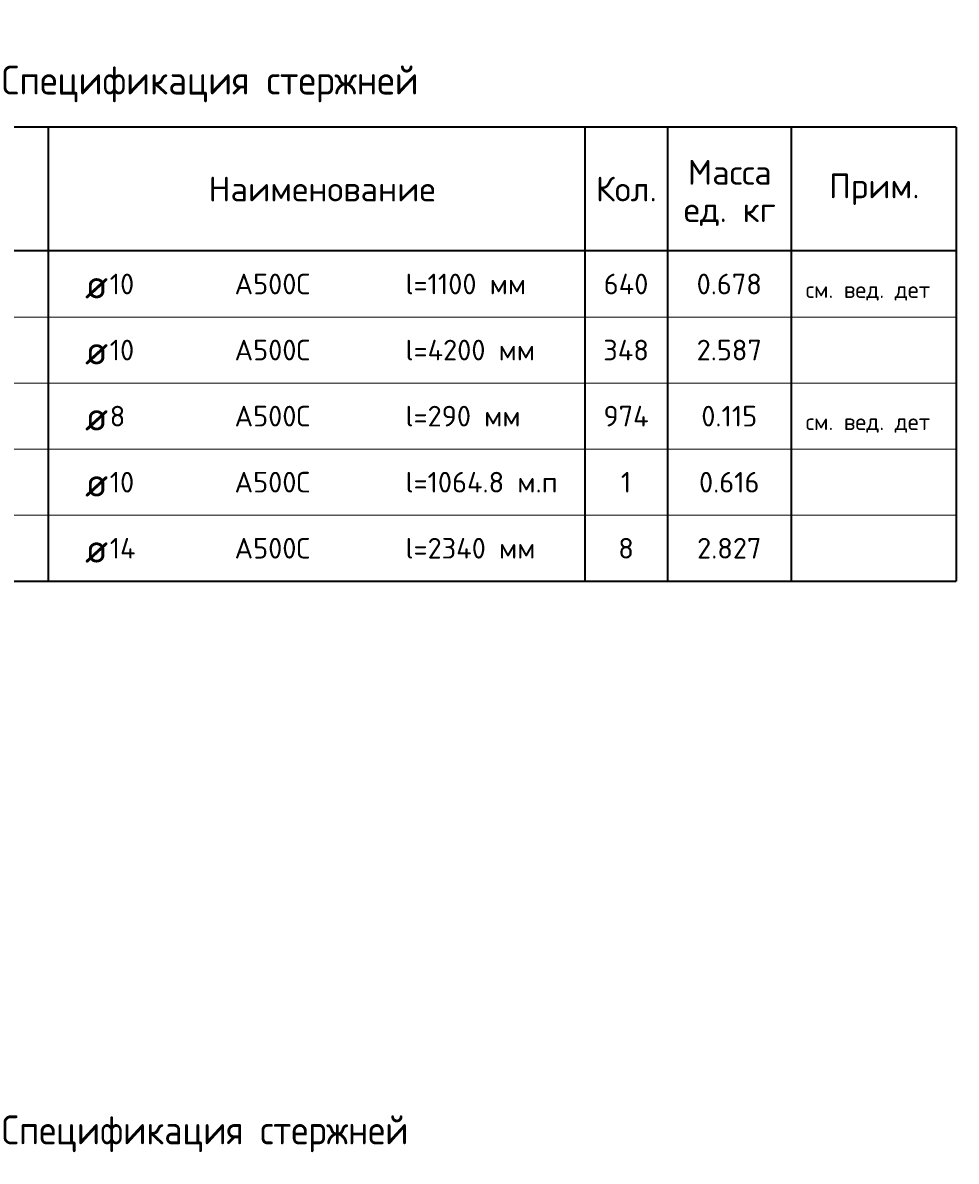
# Model space of a CAD drawing. Header units: millimetres. Extents: x 21507 to 30905, y 54178 to 61234.
# Tile 6 of 8: x 22970 to 25232, y 58476 to 61234. Entities that reach past the tile are written whole.
import ezdxf

# ---------------------------------------------------------------- set-up
doc = ezdxf.new("R2010")
doc.units = ezdxf.units.MM
doc.layers.add('Standard', color=7, linetype='Continuous', lineweight=25)
doc.styles.add('ARIAL', font='ARIAL.TTF')
doc.styles.add('ISOCPEUR', font='ISOCPEUR')

msp = doc.modelspace()

# ---------------------------------------------------------------- linework, layer by layer
at = {"layer": 'Standard', "color": 7, "linetype": 'Continuous', "lineweight": 35, "transparency": 33554687}
for p, q in [((25231.7, 60981), (21531.7, 60981)), ((23031.7, 60981), (23031.7, 60681)), ((24331.7, 60981), (24331.7, 60681)), ((24531.7, 60981), (24531.7, 60681)), ((24831.7, 60981), (24831.7, 60681)), ((25231.7, 60981), (25231.7, 60681)), ((25231.7, 60681), (21531.7, 60681)), ((23031.7, 60681), (23031.7, 60521)), ((24331.7, 60681), (24331.7, 60521)), ((24531.7, 60681), (24531.7, 60521)), ((24831.7, 60681), (24831.7, 60521)), ((25231.7, 60681), (25231.7, 60521)), ((23031.7, 60521), (23031.7, 60361)), ((24331.7, 60521), (24331.7, 60361)), ((24531.7, 60521), (24531.7, 60361)), ((24831.7, 60521), (24831.7, 60361)), ((25231.7, 60521), (25231.7, 60361)), ((23031.7, 60361), (23031.7, 60201)), ((24331.7, 60361), (24331.7, 60201)), ((24531.7, 60361), (24531.7, 60201)), ((24831.7, 60361), (24831.7, 60201)), ((25231.7, 60361), (25231.7, 60201)), ((23031.7, 60201), (23031.7, 60041)), ((24331.7, 60201), (24331.7, 60041)), ((24531.7, 60201), (24531.7, 60041)), ((24831.7, 60201), (24831.7, 60041)), ((25231.7, 60201), (25231.7, 60041)), ((23031.7, 60041), (23031.7, 59881)), ((24331.7, 60041), (24331.7, 59881)), ((24531.7, 60041), (24531.7, 59881)), ((24831.7, 60041), (24831.7, 59881)), ((25231.7, 60041), (25231.7, 59881)), ((21531.7, 59881), (25231.7, 59881))]:
    msp.add_line(p, q, dxfattribs=at)
at = {"layer": 'Standard', "color": 7, "linetype": 'Continuous', "lineweight": 13, "transparency": 33554687}
for p, q in [((25231.7, 60521), (21531.7, 60521)), ((25231.7, 60361), (21531.7, 60361)), ((25231.7, 60201), (21531.7, 60201)), ((25231.7, 60041), (21531.7, 60041)), ((25231.7, 59881), (21531.7, 59881))]:
    msp.add_line(p, q, dxfattribs=at)

# ---------------------------------------------------------------- texts
at = {"layer": 'Standard', "color": 7, "linetype": 'Continuous', "lineweight": 35, "transparency": 33554687, "style": 'ISOCPEUR'}
for s, insert, char_height, width, attachment_point in [('\\A1;{\\fISOCPEUR|i0|b0;\\H70.000000;\\W1.000000;\\C7;Спецификация стержней}\\P', (23381.7, 61041), 14, 1112.551, 8), ('\\A1;{\\fISOCPEUR|i0|b0;\\H60.000000;\\W1.000000;\\C7;Наименование}\\P', (23695.2, 60831), 12, 557.333, 5), ('\\A1;{\\fISOCPEUR|i0|b0;\\H60.000000;\\W1.000000;\\C7;Кол.}\\P', (24432.4, 60831), 12, 177.778, 5), ('\\A1;{\\fISOCPEUR|i0|b0;\\H60.000000;\\W1.000000;\\C7;Прим.}\\P', (25033.1, 60830.4), 12, 226.286, 5), ('\\A1;{\\fISOCPEUR|i0|b0;\\H50.000000;\\W1.000000;\\C7;l=1100 мм}\\P', (23897.2, 60601), 10, 307.619, 4), ('\\A1;{\\fISOCPEUR|i0|b0;\\H70.000000;\\W1.000000;\\C7;ø}\\P', (23120.8, 60601), 14, 91.636, 4), ('\\A1;{\\fISOCPEUR|i0|b0;\\H50.000000;\\W1.000000;\\C7;10}\\P', (23180.6, 60601), 10, 78.75, 4), ('\\A1;{\\fISOCPEUR|i0|b0;\\H50.000000;\\W1.000000;\\C7;А500С}\\P', (23483.1, 60601), 10, 208.718, 4), ('\\A1;{\\fISOCPEUR|i0|b0;\\H50.000000;\\W1.000000;\\C7;640}\\P', (24431.7, 60601), 10, 132.917, 5), ('\\A1;{\\fISOCPEUR|i0|b0;\\H50.000000;\\W1.000000;\\C7;0.678}\\P', (24681.7, 60601), 10, 178.485, 5), ('\\A1;{\\fISOCPEUR|i0|b0;\\H70.000000;\\W1.000000;\\C7;ø}\\P', (23120.8, 60441), 14, 91.636, 4), ('\\A1;{\\fISOCPEUR|i0|b0;\\H50.000000;\\W1.000000;\\C7;10}\\P', (23180.6, 60441), 10, 78.75, 4), ('\\A1;{\\fISOCPEUR|i0|b0;\\H50.000000;\\W1.000000;\\C7;А500С}\\P', (23483.1, 60441), 10, 208.718, 4), ('\\A1;{\\fISOCPEUR|i0|b0;\\H50.000000;\\W1.000000;\\C7;l=4200 мм}\\P', (23897.2, 60441), 10, 334.219, 4), ('\\A1;{\\fISOCPEUR|i0|b0;\\H50.000000;\\W1.000000;\\C7;348}\\P', (24431.7, 60441), 10, 132.917, 5), ('\\A1;{\\fISOCPEUR|i0|b0;\\H50.000000;\\W1.000000;\\C7;2.587}\\P', (24681.7, 60441), 10, 178.485, 5), ('\\A1;{\\fISOCPEUR|i0|b0;\\H50.000000;\\W1.000000;\\C7;8}\\P', (23180.6, 60281), 10, 54.444, 4), ('\\A1;{\\fISOCPEUR|i0|b0;\\H50.000000;\\W1.000000;\\C7;А500С}\\P', (23483.1, 60281), 10, 208.718, 4), ('\\A1;{\\fISOCPEUR|i0|b0;\\H50.000000;\\W1.000000;\\C7;l=290 мм}\\P', (23897.2, 60281), 10, 294.107, 4), ('\\A1;{\\fISOCPEUR|i0|b0;\\H50.000000;\\W1.000000;\\C7;974}\\P', (24431.7, 60281), 10, 132.917, 5), ('\\A1;{\\fISOCPEUR|i0|b0;\\H50.000000;\\W1.000000;\\C7;0.115}\\P', (24681.7, 60281), 10, 155.455, 5), ('\\A1;{\\fISOCPEUR|i0|b0;\\H70.000000;\\W1.000000;\\C7;ø}\\P', (23120.8, 60281), 14, 91.636, 4), ('\\A1;{\\fISOCPEUR|i0|b0;\\H50.000000;\\W1.000000;\\C7;l=1064.8 м.п}\\P', (23897.2, 60121), 10, 383.684, 4), ('\\A1;{\\fISOCPEUR|i0|b0;\\H70.000000;\\W1.000000;\\C7;ø}\\P', (23120.8, 60121), 14, 91.636, 4), ('\\A1;{\\fISOCPEUR|i0|b0;\\H50.000000;\\W1.000000;\\C7;10}\\P', (23180.6, 60121), 10, 78.75, 4), ('\\A1;{\\fISOCPEUR|i0|b0;\\H50.000000;\\W1.000000;\\C7;А500С}\\P', (23483.1, 60121), 10, 208.718, 4), ('\\A1;{\\fISOCPEUR|i0|b0;\\H50.000000;\\W1.000000;\\C7;1}\\P', (24431.7, 60121), 10, 38.889, 5), ('\\A1;{\\fISOCPEUR|i0|b0;\\H50.000000;\\W1.000000;\\C7;0.616}\\P', (24681.7, 60121), 10, 166.97, 5), ('\\A1;{\\fISOCPEUR|i0|b0;\\H70.000000;\\W1.000000;\\C7;ø}\\P', (23120.8, 59961), 14, 91.636, 4), ('\\A1;{\\fISOCPEUR|i0|b0;\\H50.000000;\\W1.000000;\\C7;14}\\P', (23180.6, 59961), 10, 84.118, 4), ('\\A1;{\\fISOCPEUR|i0|b0;\\H50.000000;\\W1.000000;\\C7;А500С}\\P', (23483.1, 59961), 10, 208.718, 4), ('\\A1;{\\fISOCPEUR|i0|b0;\\H50.000000;\\W1.000000;\\C7;l=2340 мм}\\P', (23897.2, 59961), 10, 334.219, 4), ('\\A1;{\\fISOCPEUR|i0|b0;\\H50.000000;\\W1.000000;\\C7;8}\\P', (24431.7, 59961), 10, 54.444, 5), ('\\A1;{\\fISOCPEUR|i0|b0;\\H50.000000;\\W1.000000;\\C7;2.827}\\P', (24681.7, 59961), 10, 178.485, 5), ('\\A1;{\\fISOCPEUR|i0|b0;\\H70.000000;\\W1.000000;\\C7;Спецификация стержней}\\P', (23357.3, 58498.2), 14, 1112.551, 8)]:
    msp.add_mtext(s, dxfattribs=dict(at, insert=insert, char_height=char_height, width=width, attachment_point=attachment_point))
at = {"layer": 'Standard', "color": 7, "linetype": 'Continuous', "lineweight": 35, "transparency": 33554687, "insert": (24683, 60901.5), "char_height": 60, "width": 248.903, "attachment_point": 2, "line_spacing_factor": 0.903614, "style": 'ARIAL'}
msp.add_mtext('\\A1;{\\fISOCPEUR|i0|b0;\\H60.000000;\\W1.000000;\\C7;Масса}\\P{\\fISOCPEUR|i0|b0;\\H60.000000;\\W1.000000;\\C7;ед. кг}\\P', dxfattribs=at)
at = {"layer": 'Standard', "color": 7, "linetype": 'Continuous', "lineweight": 13, "transparency": 33554687, "char_height": 8, "attachment_point": 7}
for s, insert, width, style in [('\\A1;{\\fISOCPEUR|i0|b0;\\H40.000000;\\W1.000000;\\C7;см. вед. дет}\\P', (24866.9, 60560.9), 323.487, 'ISOCPEUR'), ('}\\P', (24866.9, 60400.9), 13.985, 'ARIAL'), ('\\A1;{\\fISOCPEUR|i0|b0;\\H40.000000;\\W1.000000;\\C7;см. вед. дет}\\P', (24866.9, 60240.9), 323.487, 'ISOCPEUR'), ('}\\P', (24866.9, 60080.9), 13.985, 'ARIAL'), ('}\\P', (24866.9, 59920.9), 13.985, 'ARIAL')]:
    msp.add_mtext(s, dxfattribs=dict(at, insert=insert, width=width, style=style))

doc.saveas('drawing.dxf')
